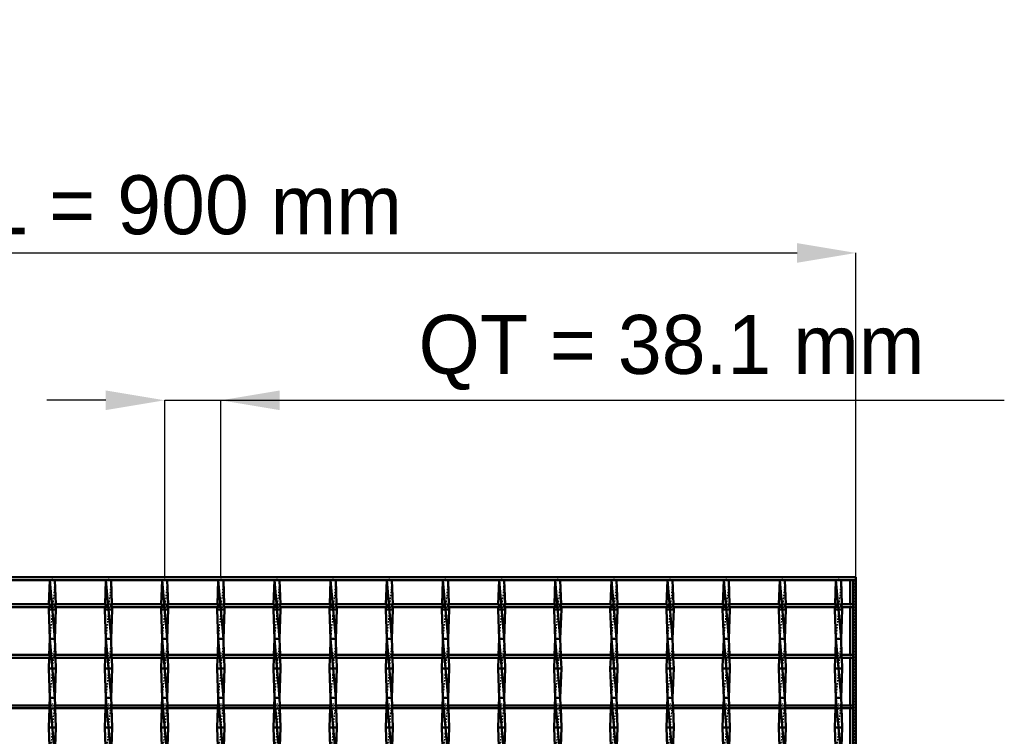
# Model space of a CAD drawing. Header units: millimetres. Extents: x -796 to 551, y -500 to 878.
# Tile 21 of 21: x -117 to 551, y 392 to 878. Entities that reach past the tile are written whole.
import ezdxf

# ---------------------------------------------------------------- set-up
doc = ezdxf.new("R2010")
doc.units = ezdxf.units.MM
doc.linetypes.add('Center', pattern=[1.5, 0.45, -0.5, 0.05, -0.5])
doc.linetypes.add('Dashed', pattern=[2, 1, -1])
for name, color, linetype, lineweight in [('2d ConnectionPoints', 7, 'Continuous', 50), ('AM_0', 7, 'Continuous', 50), ('AM_5', 3, 'Continuous', 25), ('AM_7', 7, 'Center', 25), ('AM_9', 6, 'Dashed', 25)]:
    doc.layers.add(name, color=color, linetype=linetype, lineweight=lineweight)
doc.dimstyles.new('ISO-25', dxfattribs={"dimtxt": 2.5, "dimasz": 2.5, "dimexe": 1.25, "dimexo": 0.625, "dimtad": 1, "dimtxsty": 'Standard', "dimcen": 2.5, "dimadec": 0, "dimazin": 0, "dimtfac": 1, "dimtmove": 0, "dimatfit": 3, "dimfxl": 1, "dimarcsym": 0})

# ---------------------------------------------------------------- blocks, each defined once
blk = doc.blocks.new('1_4t6r3fphcemi710a44d8ix4ml________0_in_LSSP2303438211900100035010_4')
at = {"layer": 'AM_0'}
for p, q in [((446.05, 498), (446.05, 481.62)), ((448, 498), (448, -498)), ((448, 498), (450, 498)), ((450, 498), (450, -498)), ((446.05, 479.62), (446.05, 447.29)), ((446.05, 445.29), (446.05, 412.96)), ((446.05, 410.96), (446.05, 378.63))]:
    blk.add_line(p, q, dxfattribs=at)
at = {"layer": 'AM_9'}
for p, q in [((448.55, 498), (448.55, -498)), ((448.99, 498), (448.99, -498)), ((446.05, 481.62), (446.05, 479.62)), ((446.05, 447.29), (446.05, 445.29)), ((446.05, 412.96), (446.05, 410.96))]:
    blk.add_line(p, q, dxfattribs=at)
blk = doc.blocks.new('12_z7ythz0cm9ku14dmbrgl59d8c________0_in_LSSP2303438211900100035010_4')
at = {"layer": 'AM_0'}
for p, q in [((-96.98, 498), (-97.57, 481.62)), ((-93.52, 498), (-96.98, 498)), ((-96.98, 498), (-93.52, 458)), ((-93.52, 498), (-92.93, 481.62)), ((-97.64, 479.62), (-97.7, 478)), ((-92.8, 478), (-97.7, 478)), ((-97.7, 478), (-96.98, 458)), ((-92.8, 478), (-93.52, 458)), ((-92.86, 479.62), (-92.8, 478)), ((-96.98, 458), (-97.37, 447.29)), ((-93.52, 458), (-96.98, 458)), ((-96.98, 458), (-93.52, 418)), ((-93.52, 458), (-93.13, 447.29)), ((-97.44, 445.29), (-97.7, 438)), ((-93.06, 445.29), (-92.8, 438)), ((-97.7, 438), (-96.98, 418)), ((-92.8, 438), (-97.7, 438)), ((-92.8, 438), (-93.52, 418)), ((-96.98, 418), (-97.16, 412.96)), ((-96.98, 418), (-93.52, 378)), ((-93.52, 418), (-96.98, 418)), ((-93.52, 418), (-93.34, 412.96)), ((-97.24, 410.96), (-97.7, 398)), ((-93.26, 410.96), (-92.8, 398)), ((-92.8, 398), (-97.7, 398)), ((-97.7, 398), (-97.01, 378.63)), ((-92.8, 398), (-93.49, 378.63))]:
    blk.add_line(p, q, dxfattribs=at)
at = {"layer": 'AM_9'}
for p, q in [((-93.52, 498), (-96.98, 458)), ((-97.57, 481.62), (-97.64, 479.62)), ((-92.93, 481.62), (-92.86, 479.62)), ((-93.52, 458), (-96.98, 418)), ((-97.37, 447.29), (-97.44, 445.29)), ((-93.13, 447.29), (-93.06, 445.29)), ((-93.52, 418), (-96.98, 378)), ((-97.16, 412.96), (-97.24, 410.96)), ((-93.34, 412.96), (-93.26, 410.96))]:
    blk.add_line(p, q, dxfattribs=at)
blk = doc.blocks.new('13_ir9fk6d67nafnvbb1pyll1ela________0_in_LSSP2303438211900100035010_4')
at = {"layer": 'AM_0'}
for p, q in [((-58.88, 498), (-59.47, 481.62)), ((-58.88, 498), (-55.42, 458)), ((-55.42, 498), (-58.88, 498)), ((-55.42, 498), (-54.83, 481.62)), ((-59.54, 479.62), (-59.6, 478)), ((-54.7, 478), (-59.6, 478)), ((-59.6, 478), (-58.88, 458)), ((-54.7, 478), (-55.42, 458)), ((-54.76, 479.62), (-54.7, 478)), ((-58.88, 458), (-59.27, 447.29)), ((-55.42, 458), (-58.88, 458)), ((-58.88, 458), (-55.42, 418)), ((-55.42, 458), (-55.03, 447.29)), ((-59.34, 445.29), (-59.6, 438)), ((-54.96, 445.29), (-54.7, 438)), ((-59.6, 438), (-58.88, 418)), ((-54.7, 438), (-59.6, 438)), ((-54.7, 438), (-55.42, 418)), ((-58.88, 418), (-59.06, 412.96)), ((-58.88, 418), (-55.42, 378)), ((-55.42, 418), (-58.88, 418)), ((-55.42, 418), (-55.24, 412.96)), ((-59.14, 410.96), (-59.6, 398)), ((-55.16, 410.96), (-54.7, 398)), ((-54.7, 398), (-59.6, 398)), ((-59.6, 398), (-58.91, 378.63)), ((-54.7, 398), (-55.39, 378.63))]:
    blk.add_line(p, q, dxfattribs=at)
at = {"layer": 'AM_9'}
for p, q in [((-55.42, 498), (-58.88, 458)), ((-59.47, 481.62), (-59.54, 479.62)), ((-54.83, 481.62), (-54.76, 479.62)), ((-55.42, 458), (-58.88, 418)), ((-59.27, 447.29), (-59.34, 445.29)), ((-55.03, 447.29), (-54.96, 445.29)), ((-55.42, 418), (-58.88, 378)), ((-59.06, 412.96), (-59.14, 410.96)), ((-55.24, 412.96), (-55.16, 410.96))]:
    blk.add_line(p, q, dxfattribs=at)
blk = doc.blocks.new('14_90t77sdpnpwcuaph9sk6slrnd________0_in_LSSP2303438211900100035010_4')
at = {"layer": 'AM_0'}
for p, q in [((-20.78, 498), (-21.37, 481.62)), ((-20.78, 498), (-17.32, 458)), ((-17.32, 498), (-20.78, 498)), ((-17.32, 498), (-16.73, 481.62)), ((-21.44, 479.62), (-21.5, 478)), ((-16.6, 478), (-21.5, 478)), ((-21.5, 478), (-20.78, 458)), ((-16.6, 478), (-17.32, 458)), ((-16.66, 479.62), (-16.6, 478)), ((-20.78, 458), (-21.17, 447.29)), ((-17.32, 458), (-20.78, 458)), ((-20.78, 458), (-17.32, 418)), ((-17.32, 458), (-16.93, 447.29)), ((-21.24, 445.29), (-21.5, 438)), ((-16.86, 445.29), (-16.6, 438)), ((-16.6, 438), (-21.5, 438)), ((-21.5, 438), (-20.78, 418)), ((-16.6, 438), (-17.32, 418)), ((-20.78, 418), (-20.96, 412.96)), ((-20.78, 418), (-17.32, 378)), ((-17.32, 418), (-20.78, 418)), ((-17.32, 418), (-17.14, 412.96)), ((-21.04, 410.96), (-21.5, 398)), ((-17.06, 410.96), (-16.6, 398)), ((-16.6, 398), (-21.5, 398)), ((-21.5, 398), (-20.81, 378.63)), ((-16.6, 398), (-17.29, 378.63))]:
    blk.add_line(p, q, dxfattribs=at)
at = {"layer": 'AM_9'}
for p, q in [((-17.32, 498), (-20.78, 458)), ((-21.37, 481.62), (-21.44, 479.62)), ((-16.73, 481.62), (-16.66, 479.62)), ((-17.32, 458), (-20.78, 418)), ((-21.17, 447.29), (-21.24, 445.29)), ((-16.93, 447.29), (-16.86, 445.29)), ((-17.32, 418), (-20.78, 378)), ((-20.96, 412.96), (-21.04, 410.96)), ((-17.14, 412.96), (-17.06, 410.96))]:
    blk.add_line(p, q, dxfattribs=at)
blk = doc.blocks.new('15_fe77ud3ir34zciw4b98dedfxh________0_in_LSSP2303438211900100035010_4')
at = {"layer": 'AM_0'}
for p, q in [((17.32, 498), (16.73, 481.62)), ((20.78, 498), (17.32, 498)), ((17.32, 498), (20.78, 458)), ((20.78, 498), (21.37, 481.62)), ((16.66, 479.62), (16.6, 478)), ((21.5, 478), (16.6, 478)), ((16.6, 478), (17.32, 458)), ((21.5, 478), (20.78, 458)), ((21.44, 479.62), (21.5, 478)), ((17.32, 458), (16.93, 447.29)), ((20.78, 458), (17.32, 458)), ((17.32, 458), (20.78, 418)), ((20.78, 458), (21.17, 447.29)), ((16.86, 445.29), (16.6, 438)), ((21.24, 445.29), (21.5, 438)), ((21.5, 438), (16.6, 438)), ((16.6, 438), (17.32, 418)), ((21.5, 438), (20.78, 418)), ((17.32, 418), (17.14, 412.96)), ((17.32, 418), (20.78, 378)), ((20.78, 418), (17.32, 418)), ((20.78, 418), (20.96, 412.96)), ((17.06, 410.96), (16.6, 398)), ((21.04, 410.96), (21.5, 398)), ((21.5, 398), (16.6, 398)), ((16.6, 398), (17.29, 378.63)), ((21.5, 398), (20.81, 378.63))]:
    blk.add_line(p, q, dxfattribs=at)
at = {"layer": 'AM_9'}
for p, q in [((20.78, 498), (17.32, 458)), ((16.73, 481.62), (16.66, 479.62)), ((21.37, 481.62), (21.44, 479.62)), ((20.78, 458), (17.32, 418)), ((16.93, 447.29), (16.86, 445.29)), ((21.17, 447.29), (21.24, 445.29)), ((20.78, 418), (17.32, 378)), ((17.14, 412.96), (17.06, 410.96)), ((20.96, 412.96), (21.04, 410.96))]:
    blk.add_line(p, q, dxfattribs=at)
blk = doc.blocks.new('16_gb868dwao7jz1dfjgaoorgbui________0_in_LSSP2303438211900100035010_4')
at = {"layer": 'AM_0'}
for p, q in [((55.42, 498), (54.83, 481.62)), ((58.88, 498), (55.42, 498)), ((55.42, 498), (58.88, 458)), ((58.88, 498), (59.47, 481.62)), ((54.76, 479.62), (54.7, 478)), ((59.6, 478), (54.7, 478)), ((54.7, 478), (55.42, 458)), ((59.6, 478), (58.88, 458)), ((59.54, 479.62), (59.6, 478)), ((55.42, 458), (55.03, 447.29)), ((58.88, 458), (55.42, 458)), ((55.42, 458), (58.88, 418)), ((58.88, 458), (59.27, 447.29)), ((54.96, 445.29), (54.7, 438)), ((59.34, 445.29), (59.6, 438)), ((59.6, 438), (54.7, 438)), ((54.7, 438), (55.42, 418)), ((59.6, 438), (58.88, 418)), ((55.42, 418), (55.24, 412.96)), ((55.42, 418), (58.88, 378)), ((58.88, 418), (55.42, 418)), ((58.88, 418), (59.06, 412.96)), ((55.16, 410.96), (54.7, 398)), ((59.14, 410.96), (59.6, 398)), ((59.6, 398), (54.7, 398)), ((54.7, 398), (55.39, 378.63)), ((59.6, 398), (58.91, 378.63))]:
    blk.add_line(p, q, dxfattribs=at)
at = {"layer": 'AM_9'}
for p, q in [((58.88, 498), (55.42, 458)), ((54.83, 481.62), (54.76, 479.62)), ((59.47, 481.62), (59.54, 479.62)), ((58.88, 458), (55.42, 418)), ((55.03, 447.29), (54.96, 445.29)), ((59.27, 447.29), (59.34, 445.29)), ((58.88, 418), (55.42, 378)), ((55.24, 412.96), (55.16, 410.96)), ((59.06, 412.96), (59.14, 410.96))]:
    blk.add_line(p, q, dxfattribs=at)
blk = doc.blocks.new('17_t1338fawdrx3r0kqvpts5nqob________0_in_LSSP2303438211900100035010_4')
at = {"layer": 'AM_0'}
for p, q in [((93.52, 498), (92.93, 481.62)), ((96.98, 498), (93.52, 498)), ((93.52, 498), (96.98, 458)), ((96.98, 498), (97.57, 481.62)), ((92.86, 479.62), (92.8, 478)), ((97.7, 478), (92.8, 478)), ((92.8, 478), (93.52, 458)), ((97.7, 478), (96.98, 458)), ((97.64, 479.62), (97.7, 478)), ((93.52, 458), (93.13, 447.29)), ((96.98, 458), (93.52, 458)), ((93.52, 458), (96.98, 418)), ((96.98, 458), (97.37, 447.29)), ((93.06, 445.29), (92.8, 438)), ((97.44, 445.29), (97.7, 438)), ((97.7, 438), (92.8, 438)), ((92.8, 438), (93.52, 418)), ((97.7, 438), (96.98, 418)), ((93.52, 418), (93.34, 412.96)), ((93.52, 418), (96.98, 378)), ((96.98, 418), (93.52, 418)), ((96.98, 418), (97.16, 412.96)), ((93.26, 410.96), (92.8, 398)), ((97.24, 410.96), (97.7, 398)), ((97.7, 398), (92.8, 398)), ((92.8, 398), (93.49, 378.63)), ((97.7, 398), (97.01, 378.63))]:
    blk.add_line(p, q, dxfattribs=at)
at = {"layer": 'AM_9'}
for p, q in [((96.98, 498), (93.52, 458)), ((92.93, 481.62), (92.86, 479.62)), ((97.57, 481.62), (97.64, 479.62)), ((96.98, 458), (93.52, 418)), ((93.13, 447.29), (93.06, 445.29)), ((97.37, 447.29), (97.44, 445.29)), ((96.98, 418), (93.52, 378)), ((93.34, 412.96), (93.26, 410.96)), ((97.16, 412.96), (97.24, 410.96))]:
    blk.add_line(p, q, dxfattribs=at)
blk = doc.blocks.new('18_ipm88gwyxdsbejylnvlwxp4en________0_in_LSSP2303438211900100035010_4')
at = {"layer": 'AM_0'}
for p, q in [((131.62, 498), (131.03, 481.62)), ((131.62, 498), (135.08, 458)), ((135.08, 498), (131.62, 498)), ((135.08, 498), (135.67, 481.62)), ((130.96, 479.62), (130.9, 478)), ((135.8, 478), (130.9, 478)), ((130.9, 478), (131.62, 458)), ((135.8, 478), (135.08, 458)), ((135.74, 479.62), (135.8, 478)), ((131.62, 458), (131.23, 447.29)), ((135.08, 458), (131.62, 458)), ((131.62, 458), (135.08, 418)), ((135.08, 458), (135.47, 447.29)), ((131.16, 445.29), (130.9, 438)), ((135.54, 445.29), (135.8, 438)), ((130.9, 438), (131.62, 418)), ((135.8, 438), (130.9, 438)), ((135.8, 438), (135.08, 418)), ((131.62, 418), (131.44, 412.96)), ((131.62, 418), (135.08, 378)), ((135.08, 418), (131.62, 418)), ((135.08, 418), (135.26, 412.96)), ((131.36, 410.96), (130.9, 398)), ((135.34, 410.96), (135.8, 398)), ((130.9, 398), (131.59, 378.63)), ((135.8, 398), (130.9, 398)), ((135.8, 398), (135.11, 378.63))]:
    blk.add_line(p, q, dxfattribs=at)
at = {"layer": 'AM_9'}
for p, q in [((135.08, 498), (131.62, 458)), ((131.03, 481.62), (130.96, 479.62)), ((135.67, 481.62), (135.74, 479.62)), ((135.08, 458), (131.62, 418)), ((131.23, 447.29), (131.16, 445.29)), ((135.47, 447.29), (135.54, 445.29)), ((135.08, 418), (131.62, 378)), ((131.44, 412.96), (131.36, 410.96)), ((135.26, 412.96), (135.34, 410.96))]:
    blk.add_line(p, q, dxfattribs=at)
blk = doc.blocks.new('19_ojvgxlkr6d4lyw8lnev18ptfj________0_in_LSSP2303438211900100035010_4')
at = {"layer": 'AM_0'}
for p, q in [((169.72, 498), (169.13, 481.62)), ((169.72, 498), (173.18, 458)), ((173.18, 498), (169.72, 498)), ((173.18, 498), (173.77, 481.62)), ((169.06, 479.62), (169, 478)), ((173.9, 478), (169, 478)), ((169, 478), (169.72, 458)), ((173.9, 478), (173.18, 458)), ((173.84, 479.62), (173.9, 478)), ((169.72, 458), (169.33, 447.29)), ((173.18, 458), (169.72, 458)), ((169.72, 458), (173.18, 418)), ((173.18, 458), (173.57, 447.29)), ((169.26, 445.29), (169, 438)), ((173.64, 445.29), (173.9, 438)), ((173.9, 438), (169, 438)), ((169, 438), (169.72, 418)), ((173.9, 438), (173.18, 418)), ((169.72, 418), (169.54, 412.96)), ((169.72, 418), (173.18, 378)), ((173.18, 418), (169.72, 418)), ((173.18, 418), (173.36, 412.96)), ((169.46, 410.96), (169, 398)), ((173.44, 410.96), (173.9, 398)), ((173.9, 398), (169, 398)), ((169, 398), (169.69, 378.63)), ((173.9, 398), (173.21, 378.63))]:
    blk.add_line(p, q, dxfattribs=at)
at = {"layer": 'AM_9'}
for p, q in [((173.18, 498), (169.72, 458)), ((169.13, 481.62), (169.06, 479.62)), ((173.77, 481.62), (173.84, 479.62)), ((173.18, 458), (169.72, 418)), ((169.33, 447.29), (169.26, 445.29)), ((173.57, 447.29), (173.64, 445.29)), ((173.18, 418), (169.72, 378)), ((169.54, 412.96), (169.46, 410.96)), ((173.36, 412.96), (173.44, 410.96))]:
    blk.add_line(p, q, dxfattribs=at)
blk = doc.blocks.new('20_bob0js2qfr4p9jgtyzb44qlns________0_in_LSSP2303438211900100035010_4')
at = {"layer": 'AM_0'}
for p, q in [((207.82, 498), (207.23, 481.62)), ((207.82, 498), (211.28, 458)), ((211.28, 498), (207.82, 498)), ((211.28, 498), (211.87, 481.62)), ((207.16, 479.62), (207.1, 478)), ((212, 478), (207.1, 478)), ((207.1, 478), (207.82, 458)), ((212, 478), (211.28, 458)), ((211.94, 479.62), (212, 478)), ((207.82, 458), (207.43, 447.29)), ((211.28, 458), (207.82, 458)), ((207.82, 458), (211.28, 418)), ((211.28, 458), (211.67, 447.29)), ((207.36, 445.29), (207.1, 438)), ((211.74, 445.29), (212, 438)), ((212, 438), (207.1, 438)), ((207.1, 438), (207.82, 418)), ((212, 438), (211.28, 418)), ((207.82, 418), (207.64, 412.96)), ((207.82, 418), (211.28, 378)), ((211.28, 418), (207.82, 418)), ((211.28, 418), (211.46, 412.96)), ((207.56, 410.96), (207.1, 398)), ((211.54, 410.96), (212, 398)), ((212, 398), (207.1, 398)), ((207.1, 398), (207.79, 378.63)), ((212, 398), (211.31, 378.63))]:
    blk.add_line(p, q, dxfattribs=at)
at = {"layer": 'AM_9'}
for p, q in [((211.28, 498), (207.82, 458)), ((207.23, 481.62), (207.16, 479.62)), ((211.87, 481.62), (211.94, 479.62)), ((211.28, 458), (207.82, 418)), ((207.43, 447.29), (207.36, 445.29)), ((211.67, 447.29), (211.74, 445.29)), ((211.28, 418), (207.82, 378)), ((207.64, 412.96), (207.56, 410.96)), ((211.46, 412.96), (211.54, 410.96))]:
    blk.add_line(p, q, dxfattribs=at)
blk = doc.blocks.new('21_u9ke3hjg62371ao2226tqmhto________0_in_LSSP2303438211900100035010_4')
at = {"layer": 'AM_0'}
for p, q in [((245.92, 498), (245.33, 481.62)), ((245.92, 498), (249.38, 458)), ((249.38, 498), (245.92, 498)), ((249.38, 498), (249.97, 481.62)), ((245.26, 479.62), (245.2, 478)), ((250.1, 478), (245.2, 478)), ((245.2, 478), (245.92, 458)), ((250.1, 478), (249.38, 458)), ((250.04, 479.62), (250.1, 478)), ((245.92, 458), (245.53, 447.29)), ((249.38, 458), (245.92, 458)), ((245.92, 458), (249.38, 418)), ((249.38, 458), (249.77, 447.29)), ((245.46, 445.29), (245.2, 438)), ((249.84, 445.29), (250.1, 438)), ((250.1, 438), (245.2, 438)), ((245.2, 438), (245.92, 418)), ((250.1, 438), (249.38, 418)), ((245.92, 418), (245.74, 412.96)), ((245.92, 418), (249.38, 378)), ((249.38, 418), (245.92, 418)), ((249.38, 418), (249.56, 412.96)), ((245.66, 410.96), (245.2, 398)), ((249.64, 410.96), (250.1, 398)), ((250.1, 398), (245.2, 398)), ((245.2, 398), (245.89, 378.63)), ((250.1, 398), (249.41, 378.63))]:
    blk.add_line(p, q, dxfattribs=at)
at = {"layer": 'AM_9'}
for p, q in [((249.38, 498), (245.92, 458)), ((245.33, 481.62), (245.26, 479.62)), ((249.97, 481.62), (250.04, 479.62)), ((249.38, 458), (245.92, 418)), ((245.53, 447.29), (245.46, 445.29)), ((249.77, 447.29), (249.84, 445.29)), ((249.38, 418), (245.92, 378)), ((245.74, 412.96), (245.66, 410.96)), ((249.56, 412.96), (249.64, 410.96))]:
    blk.add_line(p, q, dxfattribs=at)
blk = doc.blocks.new('22_6mooli47gu6ifw5eqtjdot42f________0_in_LSSP2303438211900100035010_4')
at = {"layer": 'AM_0'}
for p, q in [((284.02, 498), (283.43, 481.62)), ((284.02, 498), (287.48, 458)), ((287.48, 498), (284.02, 498)), ((287.48, 498), (288.07, 481.62)), ((283.36, 479.62), (283.3, 478)), ((288.2, 478), (283.3, 478)), ((283.3, 478), (284.02, 458)), ((288.2, 478), (287.48, 458)), ((288.14, 479.62), (288.2, 478)), ((284.02, 458), (283.63, 447.29)), ((287.48, 458), (284.02, 458)), ((284.02, 458), (287.48, 418)), ((287.48, 458), (287.87, 447.29)), ((283.56, 445.29), (283.3, 438)), ((287.94, 445.29), (288.2, 438)), ((283.3, 438), (284.02, 418)), ((288.2, 438), (283.3, 438)), ((288.2, 438), (287.48, 418)), ((284.02, 418), (283.84, 412.96)), ((284.02, 418), (287.48, 378)), ((287.48, 418), (284.02, 418)), ((287.48, 418), (287.66, 412.96)), ((283.76, 410.96), (283.3, 398)), ((287.74, 410.96), (288.2, 398)), ((288.2, 398), (283.3, 398)), ((283.3, 398), (283.99, 378.63)), ((288.2, 398), (287.51, 378.63))]:
    blk.add_line(p, q, dxfattribs=at)
at = {"layer": 'AM_9'}
for p, q in [((287.48, 498), (284.02, 458)), ((283.43, 481.62), (283.36, 479.62)), ((288.07, 481.62), (288.14, 479.62)), ((287.48, 458), (284.02, 418)), ((283.63, 447.29), (283.56, 445.29)), ((287.87, 447.29), (287.94, 445.29)), ((287.48, 418), (284.02, 378)), ((283.84, 412.96), (283.76, 410.96)), ((287.66, 412.96), (287.74, 410.96))]:
    blk.add_line(p, q, dxfattribs=at)
blk = doc.blocks.new('23_sndxbfcw8bpaepei94xoe2ysx________0_in_LSSP2303438211900100035010_4')
at = {"layer": 'AM_0'}
for p, q in [((322.12, 498), (321.53, 481.62)), ((325.58, 498), (322.12, 498)), ((322.12, 498), (325.58, 458)), ((325.58, 498), (326.17, 481.62)), ((321.46, 479.62), (321.4, 478)), ((326.3, 478), (321.4, 478)), ((321.4, 478), (322.12, 458)), ((326.3, 478), (325.58, 458)), ((326.24, 479.62), (326.3, 478)), ((322.12, 458), (321.73, 447.29)), ((325.58, 458), (322.12, 458)), ((322.12, 458), (325.58, 418)), ((325.58, 458), (325.97, 447.29)), ((321.66, 445.29), (321.4, 438)), ((326.04, 445.29), (326.3, 438)), ((326.3, 438), (321.4, 438)), ((321.4, 438), (322.12, 418)), ((326.3, 438), (325.58, 418)), ((322.12, 418), (321.94, 412.96)), ((322.12, 418), (325.58, 378)), ((325.58, 418), (322.12, 418)), ((325.58, 418), (325.76, 412.96)), ((321.86, 410.96), (321.4, 398)), ((325.84, 410.96), (326.3, 398)), ((326.3, 398), (321.4, 398)), ((321.4, 398), (322.09, 378.63)), ((326.3, 398), (325.61, 378.63))]:
    blk.add_line(p, q, dxfattribs=at)
at = {"layer": 'AM_9'}
for p, q in [((325.58, 498), (322.12, 458)), ((321.53, 481.62), (321.46, 479.62)), ((326.17, 481.62), (326.24, 479.62)), ((325.58, 458), (322.12, 418)), ((321.73, 447.29), (321.66, 445.29)), ((325.97, 447.29), (326.04, 445.29)), ((325.58, 418), (322.12, 378)), ((321.94, 412.96), (321.86, 410.96)), ((325.76, 412.96), (325.84, 410.96))]:
    blk.add_line(p, q, dxfattribs=at)
blk = doc.blocks.new('24_9o7d95osiyd5ibkm2oar2n7gd________0_in_LSSP2303438211900100035010_4')
at = {"layer": 'AM_0'}
for p, q in [((360.22, 498), (359.63, 481.62)), ((363.68, 498), (360.22, 498)), ((360.22, 498), (363.68, 458)), ((363.68, 498), (364.27, 481.62)), ((359.56, 479.62), (359.5, 478)), ((364.4, 478), (359.5, 478)), ((359.5, 478), (360.22, 458)), ((364.4, 478), (363.68, 458)), ((364.34, 479.62), (364.4, 478)), ((360.22, 458), (359.83, 447.29)), ((363.68, 458), (360.22, 458)), ((360.22, 458), (363.68, 418)), ((363.68, 458), (364.07, 447.29)), ((359.76, 445.29), (359.5, 438)), ((364.14, 445.29), (364.4, 438)), ((364.4, 438), (359.5, 438)), ((359.5, 438), (360.22, 418)), ((364.4, 438), (363.68, 418)), ((360.22, 418), (360.04, 412.96)), ((360.22, 418), (363.68, 378)), ((363.68, 418), (360.22, 418)), ((363.68, 418), (363.86, 412.96)), ((359.96, 410.96), (359.5, 398)), ((363.94, 410.96), (364.4, 398)), ((364.4, 398), (359.5, 398)), ((359.5, 398), (360.19, 378.63)), ((364.4, 398), (363.71, 378.63))]:
    blk.add_line(p, q, dxfattribs=at)
at = {"layer": 'AM_9'}
for p, q in [((363.68, 498), (360.22, 458)), ((359.63, 481.62), (359.56, 479.62)), ((364.27, 481.62), (364.34, 479.62)), ((363.68, 458), (360.22, 418)), ((359.83, 447.29), (359.76, 445.29)), ((364.07, 447.29), (364.14, 445.29)), ((363.68, 418), (360.22, 378)), ((360.04, 412.96), (359.96, 410.96)), ((363.86, 412.96), (363.94, 410.96))]:
    blk.add_line(p, q, dxfattribs=at)
blk = doc.blocks.new('25_0sditbzatzvu19n175z01jbcq________0_in_LSSP2303438211900100035010_4')
at = {"layer": 'AM_0'}
for p, q in [((398.32, 498), (397.73, 481.62)), ((398.32, 498), (401.78, 458)), ((401.78, 498), (398.32, 498)), ((401.78, 498), (402.37, 481.62)), ((397.66, 479.62), (397.6, 478)), ((402.5, 478), (397.6, 478)), ((397.6, 478), (398.32, 458)), ((402.5, 478), (401.78, 458)), ((402.44, 479.62), (402.5, 478)), ((398.32, 458), (397.93, 447.29)), ((401.78, 458), (398.32, 458)), ((398.32, 458), (401.78, 418)), ((401.78, 458), (402.17, 447.29)), ((397.86, 445.29), (397.6, 438)), ((402.24, 445.29), (402.5, 438)), ((402.5, 438), (397.6, 438)), ((397.6, 438), (398.32, 418)), ((402.5, 438), (401.78, 418)), ((398.32, 418), (398.14, 412.96)), ((398.32, 418), (401.78, 378)), ((401.78, 418), (398.32, 418)), ((401.78, 418), (401.96, 412.96)), ((398.06, 410.96), (397.6, 398)), ((402.04, 410.96), (402.5, 398)), ((402.5, 398), (397.6, 398)), ((397.6, 398), (398.29, 378.63)), ((402.5, 398), (401.81, 378.63))]:
    blk.add_line(p, q, dxfattribs=at)
at = {"layer": 'AM_9'}
for p, q in [((401.78, 498), (398.32, 458)), ((397.73, 481.62), (397.66, 479.62)), ((402.37, 481.62), (402.44, 479.62)), ((401.78, 458), (398.32, 418)), ((397.93, 447.29), (397.86, 445.29)), ((402.17, 447.29), (402.24, 445.29)), ((401.78, 418), (398.32, 378)), ((398.14, 412.96), (398.06, 410.96)), ((401.96, 412.96), (402.04, 410.96))]:
    blk.add_line(p, q, dxfattribs=at)
blk = doc.blocks.new('26_nsmdgh92mv2amtkuz51ac326n________0_in_LSSP2303438211900100035010_4')
at = {"layer": 'AM_0'}
for p, q in [((436.42, 498), (435.83, 481.62)), ((436.42, 498), (439.88, 458)), ((439.88, 498), (436.42, 498)), ((439.88, 498), (440.47, 481.62)), ((435.76, 479.62), (435.7, 478)), ((440.6, 478), (435.7, 478)), ((435.7, 478), (436.42, 458)), ((440.6, 478), (439.88, 458)), ((440.54, 479.62), (440.6, 478)), ((436.42, 458), (436.03, 447.29)), ((439.88, 458), (436.42, 458)), ((436.42, 458), (439.88, 418)), ((439.88, 458), (440.27, 447.29)), ((435.96, 445.29), (435.7, 438)), ((440.34, 445.29), (440.6, 438)), ((435.7, 438), (436.42, 418)), ((440.6, 438), (435.7, 438)), ((440.6, 438), (439.88, 418)), ((436.42, 418), (436.24, 412.96)), ((436.42, 418), (439.88, 378)), ((439.88, 418), (436.42, 418)), ((439.88, 418), (440.06, 412.96)), ((436.16, 410.96), (435.7, 398)), ((440.14, 410.96), (440.6, 398)), ((440.6, 398), (435.7, 398)), ((435.7, 398), (436.39, 378.63)), ((440.6, 398), (439.91, 378.63))]:
    blk.add_line(p, q, dxfattribs=at)
at = {"layer": 'AM_9'}
for p, q in [((439.88, 498), (436.42, 458)), ((435.83, 481.62), (435.76, 479.62)), ((440.47, 481.62), (440.54, 479.62)), ((439.88, 458), (436.42, 418)), ((436.03, 447.29), (435.96, 445.29)), ((440.27, 447.29), (440.34, 445.29)), ((439.88, 418), (436.42, 378)), ((436.24, 412.96), (436.16, 410.96)), ((440.06, 412.96), (440.14, 410.96))]:
    blk.add_line(p, q, dxfattribs=at)
blk = doc.blocks.new('27_50g27m8lxy9w5ce9ofj64f81n________0_in_LSSP2303438211900100035010_4')
at = {"layer": 'AM_0'}
for p, q in [((-450, 500), (450, 500)), ((-450, 498), (450, 498)), ((450, 498), (450, 500))]:
    blk.add_line(p, q, dxfattribs=at)
blk = doc.blocks.new('54_87efas1s1s8jqzikf7kwmypfw________0_in_LSSP2303438211900100035010_4')
at = {"layer": 'AM_0'}
for p, q in [((-96.98, 412.96), (-131.62, 412.96)), ((-96.98, 410.96), (-131.62, 410.96)), ((-96.98, 412.96), (-96.98, 410.96)), ((-93.52, 410.96), (-93.52, 412.96)), ((-58.88, 412.96), (-93.52, 412.96)), ((-58.88, 410.96), (-93.52, 410.96)), ((-58.88, 412.96), (-58.88, 410.96)), ((-55.42, 410.96), (-55.42, 412.96)), ((-20.78, 412.96), (-55.42, 412.96)), ((-20.78, 410.96), (-55.42, 410.96)), ((-20.78, 412.96), (-20.78, 410.96)), ((-17.32, 410.96), (-17.32, 412.96)), ((17.32, 412.96), (-17.32, 412.96)), ((17.32, 410.96), (-17.32, 410.96)), ((17.32, 412.96), (17.32, 410.96)), ((20.78, 410.96), (20.78, 412.96)), ((55.42, 412.96), (20.78, 412.96)), ((55.42, 410.96), (20.78, 410.96)), ((55.42, 412.96), (55.42, 410.96)), ((58.88, 410.96), (58.88, 412.96)), ((93.52, 412.96), (58.88, 412.96)), ((93.52, 410.96), (58.88, 410.96)), ((93.52, 412.96), (93.52, 410.96)), ((131.62, 412.96), (96.98, 412.96)), ((96.98, 410.96), (96.98, 412.96)), ((131.62, 410.96), (96.98, 410.96)), ((131.62, 412.96), (131.62, 410.96)), ((169.72, 412.96), (135.08, 412.96)), ((135.08, 410.96), (135.08, 412.96)), ((169.72, 410.96), (135.08, 410.96)), ((169.72, 412.96), (169.72, 410.96)), ((207.82, 412.96), (173.18, 412.96)), ((173.18, 410.96), (173.18, 412.96)), ((207.82, 410.96), (173.18, 410.96)), ((207.82, 412.96), (207.82, 410.96)), ((211.28, 410.96), (211.28, 412.96)), ((245.92, 412.96), (211.28, 412.96)), ((245.92, 410.96), (211.28, 410.96)), ((245.92, 412.96), (245.92, 410.96)), ((249.38, 410.96), (249.38, 412.96)), ((284.02, 412.96), (249.38, 412.96)), ((284.02, 410.96), (249.38, 410.96)), ((284.02, 412.96), (284.02, 410.96)), ((287.48, 410.96), (287.48, 412.96)), ((322.12, 412.96), (287.48, 412.96)), ((322.12, 410.96), (287.48, 410.96)), ((322.12, 412.96), (322.12, 410.96)), ((325.58, 410.96), (325.58, 412.96)), ((360.22, 412.96), (325.58, 412.96)), ((360.22, 410.96), (325.58, 410.96)), ((360.22, 412.96), (360.22, 410.96)), ((363.68, 410.96), (363.68, 412.96)), ((398.32, 412.96), (363.68, 412.96)), ((398.32, 410.96), (363.68, 410.96)), ((398.32, 412.96), (398.32, 410.96)), ((436.42, 412.96), (401.78, 412.96)), ((401.78, 410.96), (401.78, 412.96)), ((436.42, 410.96), (401.78, 410.96)), ((436.42, 412.96), (436.42, 410.96)), ((439.88, 410.96), (439.88, 412.96)), ((448, 412.96), (439.88, 412.96)), ((448, 410.96), (439.88, 410.96)), ((448, 412.96), (448, 410.96))]:
    blk.add_line(p, q, dxfattribs=at)
at = {"layer": 'AM_7'}
for p, q in [((-95.25, 414.16), (-95.25, 409.76)), ((-57.15, 414.16), (-57.15, 409.76)), ((-19.05, 414.16), (-19.05, 409.76)), ((19.05, 414.16), (19.05, 409.76)), ((57.15, 414.16), (57.15, 409.76)), ((95.25, 414.16), (95.25, 409.76)), ((133.35, 414.16), (133.35, 409.76)), ((171.45, 414.16), (171.45, 409.76)), ((209.55, 414.16), (209.55, 409.76)), ((247.65, 414.16), (247.65, 409.76)), ((285.75, 414.16), (285.75, 409.76)), ((323.85, 414.16), (323.85, 409.76)), ((361.95, 414.16), (361.95, 409.76)), ((400.05, 414.16), (400.05, 409.76)), ((438.15, 414.16), (438.15, 409.76))]:
    blk.add_line(p, q, dxfattribs=at)
at = {"layer": 'AM_9'}
for p, q in [((-97.7, 412.96), (-97.7, 410.96)), ((-93.52, 412.96), (-96.98, 412.96)), ((-96.98, 410.96), (-93.52, 410.96)), ((-92.8, 410.96), (-92.8, 412.96)), ((-59.6, 412.96), (-59.6, 410.96)), ((-55.42, 412.96), (-58.88, 412.96)), ((-58.88, 410.96), (-55.42, 410.96)), ((-54.7, 410.96), (-54.7, 412.96)), ((-21.5, 412.96), (-21.5, 410.96)), ((-17.32, 412.96), (-20.78, 412.96)), ((-20.78, 410.96), (-17.32, 410.96)), ((-16.6, 410.96), (-16.6, 412.96)), ((16.6, 412.96), (16.6, 410.96)), ((20.78, 412.96), (17.32, 412.96)), ((17.32, 410.96), (20.78, 410.96)), ((21.5, 410.96), (21.5, 412.96)), ((54.7, 412.96), (54.7, 410.96)), ((58.88, 412.96), (55.42, 412.96)), ((55.42, 410.96), (58.88, 410.96)), ((59.6, 410.96), (59.6, 412.96)), ((92.8, 412.96), (92.8, 410.96)), ((96.98, 412.96), (93.52, 412.96)), ((93.52, 410.96), (96.98, 410.96)), ((97.7, 410.96), (97.7, 412.96)), ((130.9, 412.96), (130.9, 410.96)), ((135.08, 412.96), (131.62, 412.96)), ((131.62, 410.96), (135.08, 410.96)), ((135.8, 410.96), (135.8, 412.96)), ((169, 412.96), (169, 410.96)), ((173.18, 412.96), (169.72, 412.96)), ((169.72, 410.96), (173.18, 410.96)), ((173.9, 410.96), (173.9, 412.96)), ((207.1, 412.96), (207.1, 410.96)), ((211.28, 412.96), (207.82, 412.96)), ((207.82, 410.96), (211.28, 410.96)), ((212, 410.96), (212, 412.96)), ((245.2, 412.96), (245.2, 410.96)), ((249.38, 412.96), (245.92, 412.96)), ((245.92, 410.96), (249.38, 410.96)), ((250.1, 410.96), (250.1, 412.96)), ((283.3, 412.96), (283.3, 410.96)), ((287.48, 412.96), (284.02, 412.96)), ((284.02, 410.96), (287.48, 410.96)), ((288.2, 410.96), (288.2, 412.96)), ((321.4, 412.96), (321.4, 410.96)), ((325.58, 412.96), (322.12, 412.96)), ((322.12, 410.96), (325.58, 410.96)), ((326.3, 410.96), (326.3, 412.96)), ((359.5, 412.96), (359.5, 410.96)), ((363.68, 412.96), (360.22, 412.96)), ((360.22, 410.96), (363.68, 410.96)), ((364.4, 410.96), (364.4, 412.96)), ((397.6, 412.96), (397.6, 410.96)), ((401.78, 412.96), (398.32, 412.96)), ((398.32, 410.96), (401.78, 410.96)), ((402.5, 410.96), (402.5, 412.96)), ((435.7, 412.96), (435.7, 410.96)), ((439.88, 412.96), (436.42, 412.96)), ((436.42, 410.96), (439.88, 410.96)), ((440.6, 410.96), (440.6, 412.96))]:
    blk.add_line(p, q, dxfattribs=at)
blk = doc.blocks.new('55_c8lr10qlh7m1cdh428oykvaug________0_in_LSSP2303438211900100035010_4')
at = {"layer": 'AM_0'}
for p, q in [((-96.98, 447.29), (-131.62, 447.29)), ((-96.98, 445.29), (-131.62, 445.29)), ((-96.98, 447.29), (-96.98, 445.29)), ((-93.52, 445.29), (-93.52, 447.29)), ((-58.88, 447.29), (-93.52, 447.29)), ((-58.88, 445.29), (-93.52, 445.29)), ((-58.88, 447.29), (-58.88, 445.29)), ((-20.78, 447.29), (-55.42, 447.29)), ((-55.42, 445.29), (-55.42, 447.29)), ((-20.78, 445.29), (-55.42, 445.29)), ((-20.78, 447.29), (-20.78, 445.29)), ((17.32, 447.29), (-17.32, 447.29)), ((-17.32, 445.29), (-17.32, 447.29)), ((17.32, 445.29), (-17.32, 445.29)), ((17.32, 447.29), (17.32, 445.29)), ((55.42, 447.29), (20.78, 447.29)), ((20.78, 445.29), (20.78, 447.29)), ((55.42, 445.29), (20.78, 445.29)), ((55.42, 447.29), (55.42, 445.29)), ((58.88, 445.29), (58.88, 447.29)), ((93.52, 447.29), (58.88, 447.29)), ((93.52, 445.29), (58.88, 445.29)), ((93.52, 447.29), (93.52, 445.29)), ((96.98, 445.29), (96.98, 447.29)), ((131.62, 447.29), (96.98, 447.29)), ((131.62, 445.29), (96.98, 445.29)), ((131.62, 447.29), (131.62, 445.29)), ((169.72, 447.29), (135.08, 447.29)), ((135.08, 445.29), (135.08, 447.29)), ((169.72, 445.29), (135.08, 445.29)), ((169.72, 447.29), (169.72, 445.29)), ((207.82, 447.29), (173.18, 447.29)), ((173.18, 445.29), (173.18, 447.29)), ((207.82, 445.29), (173.18, 445.29)), ((207.82, 447.29), (207.82, 445.29)), ((211.28, 445.29), (211.28, 447.29)), ((245.92, 447.29), (211.28, 447.29)), ((245.92, 445.29), (211.28, 445.29)), ((245.92, 447.29), (245.92, 445.29)), ((249.38, 445.29), (249.38, 447.29)), ((284.02, 447.29), (249.38, 447.29)), ((284.02, 445.29), (249.38, 445.29)), ((284.02, 447.29), (284.02, 445.29)), ((287.48, 445.29), (287.48, 447.29)), ((322.12, 447.29), (287.48, 447.29)), ((322.12, 445.29), (287.48, 445.29)), ((322.12, 447.29), (322.12, 445.29)), ((325.58, 445.29), (325.58, 447.29)), ((360.22, 447.29), (325.58, 447.29)), ((360.22, 445.29), (325.58, 445.29)), ((360.22, 447.29), (360.22, 445.29)), ((363.68, 445.29), (363.68, 447.29)), ((398.32, 447.29), (363.68, 447.29)), ((398.32, 445.29), (363.68, 445.29)), ((398.32, 447.29), (398.32, 445.29)), ((436.42, 447.29), (401.78, 447.29)), ((401.78, 445.29), (401.78, 447.29)), ((436.42, 445.29), (401.78, 445.29)), ((436.42, 447.29), (436.42, 445.29)), ((439.88, 445.29), (439.88, 447.29)), ((448, 447.29), (439.88, 447.29)), ((448, 445.29), (439.88, 445.29)), ((448, 447.29), (448, 445.29))]:
    blk.add_line(p, q, dxfattribs=at)
at = {"layer": 'AM_7'}
for p, q in [((-95.25, 448.49), (-95.25, 444.09)), ((-57.15, 448.49), (-57.15, 444.09)), ((-19.05, 448.49), (-19.05, 444.09)), ((19.05, 448.49), (19.05, 444.09)), ((57.15, 448.49), (57.15, 444.09)), ((95.25, 448.49), (95.25, 444.09)), ((133.35, 448.49), (133.35, 444.09)), ((171.45, 448.49), (171.45, 444.09)), ((209.55, 448.49), (209.55, 444.09)), ((247.65, 448.49), (247.65, 444.09)), ((285.75, 448.49), (285.75, 444.09)), ((323.85, 448.49), (323.85, 444.09)), ((361.95, 448.49), (361.95, 444.09)), ((400.05, 448.49), (400.05, 444.09)), ((438.15, 448.49), (438.15, 444.09))]:
    blk.add_line(p, q, dxfattribs=at)
at = {"layer": 'AM_9'}
for p, q in [((-97.7, 447.29), (-97.7, 445.29)), ((-93.52, 447.29), (-96.98, 447.29)), ((-96.98, 445.29), (-93.52, 445.29)), ((-92.8, 445.29), (-92.8, 447.29)), ((-59.6, 447.29), (-59.6, 445.29)), ((-55.42, 447.29), (-58.88, 447.29)), ((-58.88, 445.29), (-55.42, 445.29)), ((-54.7, 445.29), (-54.7, 447.29)), ((-21.5, 447.29), (-21.5, 445.29)), ((-17.32, 447.29), (-20.78, 447.29)), ((-20.78, 445.29), (-17.32, 445.29)), ((-16.6, 445.29), (-16.6, 447.29)), ((16.6, 447.29), (16.6, 445.29)), ((20.78, 447.29), (17.32, 447.29)), ((17.32, 445.29), (20.78, 445.29)), ((21.5, 445.29), (21.5, 447.29)), ((54.7, 447.29), (54.7, 445.29)), ((58.88, 447.29), (55.42, 447.29)), ((55.42, 445.29), (58.88, 445.29)), ((59.6, 445.29), (59.6, 447.29)), ((92.8, 447.29), (92.8, 445.29)), ((96.98, 447.29), (93.52, 447.29)), ((93.52, 445.29), (96.98, 445.29)), ((97.7, 445.29), (97.7, 447.29)), ((130.9, 447.29), (130.9, 445.29)), ((135.08, 447.29), (131.62, 447.29)), ((131.62, 445.29), (135.08, 445.29)), ((135.8, 445.29), (135.8, 447.29)), ((169, 447.29), (169, 445.29)), ((173.18, 447.29), (169.72, 447.29)), ((169.72, 445.29), (173.18, 445.29)), ((173.9, 445.29), (173.9, 447.29)), ((207.1, 447.29), (207.1, 445.29)), ((211.28, 447.29), (207.82, 447.29)), ((207.82, 445.29), (211.28, 445.29)), ((212, 445.29), (212, 447.29)), ((245.2, 447.29), (245.2, 445.29)), ((249.38, 447.29), (245.92, 447.29)), ((245.92, 445.29), (249.38, 445.29)), ((250.1, 445.29), (250.1, 447.29)), ((283.3, 447.29), (283.3, 445.29)), ((287.48, 447.29), (284.02, 447.29)), ((284.02, 445.29), (287.48, 445.29)), ((288.2, 445.29), (288.2, 447.29)), ((321.4, 447.29), (321.4, 445.29)), ((325.58, 447.29), (322.12, 447.29)), ((322.12, 445.29), (325.58, 445.29)), ((326.3, 445.29), (326.3, 447.29)), ((359.5, 447.29), (359.5, 445.29)), ((363.68, 447.29), (360.22, 447.29)), ((360.22, 445.29), (363.68, 445.29)), ((364.4, 445.29), (364.4, 447.29)), ((397.6, 447.29), (397.6, 445.29)), ((401.78, 447.29), (398.32, 447.29)), ((398.32, 445.29), (401.78, 445.29)), ((402.5, 445.29), (402.5, 447.29)), ((435.7, 447.29), (435.7, 445.29)), ((439.88, 447.29), (436.42, 447.29)), ((436.42, 445.29), (439.88, 445.29)), ((440.6, 445.29), (440.6, 447.29))]:
    blk.add_line(p, q, dxfattribs=at)
blk = doc.blocks.new('56_70ru0ug268x3ujba4gzc17k9c________0_in_LSSP2303438211900100035010_4')
at = {"layer": 'AM_0'}
for p, q in [((-96.98, 481.62), (-131.62, 481.62)), ((-96.98, 481.62), (-96.98, 479.62)), ((-58.88, 481.62), (-93.52, 481.62)), ((-93.52, 479.62), (-93.52, 481.62)), ((-58.88, 481.62), (-58.88, 479.62)), ((-20.78, 481.62), (-55.42, 481.62)), ((-55.42, 479.62), (-55.42, 481.62)), ((-20.78, 481.62), (-20.78, 479.62)), ((17.32, 481.62), (-17.32, 481.62)), ((-17.32, 479.62), (-17.32, 481.62)), ((17.32, 481.62), (17.32, 479.62)), ((55.42, 481.62), (20.78, 481.62)), ((20.78, 479.62), (20.78, 481.62)), ((55.42, 481.62), (55.42, 479.62)), ((58.88, 479.62), (58.88, 481.62)), ((93.52, 481.62), (58.88, 481.62)), ((93.52, 481.62), (93.52, 479.62)), ((131.62, 481.62), (96.98, 481.62)), ((96.98, 479.62), (96.98, 481.62)), ((131.62, 481.62), (131.62, 479.62)), ((169.72, 481.62), (135.08, 481.62)), ((135.08, 479.62), (135.08, 481.62)), ((169.72, 481.62), (169.72, 479.62)), ((207.82, 481.62), (173.18, 481.62)), ((173.18, 479.62), (173.18, 481.62)), ((207.82, 481.62), (207.82, 479.62)), ((211.28, 479.62), (211.28, 481.62)), ((245.92, 481.62), (211.28, 481.62)), ((245.92, 481.62), (245.92, 479.62)), ((249.38, 479.62), (249.38, 481.62)), ((284.02, 481.62), (249.38, 481.62)), ((284.02, 481.62), (284.02, 479.62)), ((287.48, 479.62), (287.48, 481.62)), ((322.12, 481.62), (287.48, 481.62)), ((322.12, 481.62), (322.12, 479.62)), ((325.58, 479.62), (325.58, 481.62)), ((360.22, 481.62), (325.58, 481.62)), ((360.22, 481.62), (360.22, 479.62)), ((363.68, 479.62), (363.68, 481.62)), ((398.32, 481.62), (363.68, 481.62)), ((398.32, 481.62), (398.32, 479.62)), ((436.42, 481.62), (401.78, 481.62)), ((401.78, 479.62), (401.78, 481.62)), ((436.42, 481.62), (436.42, 479.62)), ((439.88, 479.62), (439.88, 481.62)), ((448, 481.62), (439.88, 481.62)), ((448, 481.62), (448, 479.62)), ((-96.98, 479.62), (-131.62, 479.62)), ((-58.88, 479.62), (-93.52, 479.62)), ((-20.78, 479.62), (-55.42, 479.62)), ((17.32, 479.62), (-17.32, 479.62)), ((55.42, 479.62), (20.78, 479.62)), ((93.52, 479.62), (58.88, 479.62)), ((131.62, 479.62), (96.98, 479.62)), ((169.72, 479.62), (135.08, 479.62)), ((207.82, 479.62), (173.18, 479.62)), ((245.92, 479.62), (211.28, 479.62)), ((284.02, 479.62), (249.38, 479.62)), ((322.12, 479.62), (287.48, 479.62)), ((360.22, 479.62), (325.58, 479.62)), ((398.32, 479.62), (363.68, 479.62)), ((436.42, 479.62), (401.78, 479.62)), ((448, 479.62), (439.88, 479.62))]:
    blk.add_line(p, q, dxfattribs=at)
at = {"layer": 'AM_7'}
for p, q in [((-95.25, 482.82), (-95.25, 478.42)), ((-57.15, 482.82), (-57.15, 478.42)), ((-19.05, 482.82), (-19.05, 478.42)), ((19.05, 482.82), (19.05, 478.42)), ((57.15, 482.82), (57.15, 478.42)), ((95.25, 482.82), (95.25, 478.42)), ((133.35, 482.82), (133.35, 478.42)), ((171.45, 482.82), (171.45, 478.42)), ((209.55, 482.82), (209.55, 478.42)), ((247.65, 482.82), (247.65, 478.42)), ((285.75, 482.82), (285.75, 478.42)), ((323.85, 482.82), (323.85, 478.42)), ((361.95, 482.82), (361.95, 478.42)), ((400.05, 482.82), (400.05, 478.42)), ((438.15, 482.82), (438.15, 478.42))]:
    blk.add_line(p, q, dxfattribs=at)
at = {"layer": 'AM_9'}
for p, q in [((-97.7, 481.62), (-97.7, 479.62)), ((-93.52, 481.62), (-96.98, 481.62)), ((-92.8, 479.62), (-92.8, 481.62)), ((-59.6, 481.62), (-59.6, 479.62)), ((-55.42, 481.62), (-58.88, 481.62)), ((-54.7, 479.62), (-54.7, 481.62)), ((-21.5, 481.62), (-21.5, 479.62)), ((-17.32, 481.62), (-20.78, 481.62)), ((-16.6, 479.62), (-16.6, 481.62)), ((16.6, 481.62), (16.6, 479.62)), ((20.78, 481.62), (17.32, 481.62)), ((21.5, 479.62), (21.5, 481.62)), ((54.7, 481.62), (54.7, 479.62)), ((58.88, 481.62), (55.42, 481.62)), ((59.6, 479.62), (59.6, 481.62)), ((92.8, 481.62), (92.8, 479.62)), ((96.98, 481.62), (93.52, 481.62)), ((97.7, 479.62), (97.7, 481.62)), ((130.9, 481.62), (130.9, 479.62)), ((135.08, 481.62), (131.62, 481.62)), ((135.8, 479.62), (135.8, 481.62)), ((169, 481.62), (169, 479.62)), ((173.18, 481.62), (169.72, 481.62)), ((173.9, 479.62), (173.9, 481.62)), ((207.1, 481.62), (207.1, 479.62)), ((211.28, 481.62), (207.82, 481.62)), ((212, 479.62), (212, 481.62)), ((245.2, 481.62), (245.2, 479.62)), ((249.38, 481.62), (245.92, 481.62)), ((250.1, 479.62), (250.1, 481.62)), ((283.3, 481.62), (283.3, 479.62)), ((287.48, 481.62), (284.02, 481.62)), ((288.2, 479.62), (288.2, 481.62)), ((321.4, 481.62), (321.4, 479.62)), ((325.58, 481.62), (322.12, 481.62)), ((326.3, 479.62), (326.3, 481.62)), ((359.5, 481.62), (359.5, 479.62)), ((363.68, 481.62), (360.22, 481.62)), ((364.4, 479.62), (364.4, 481.62)), ((397.6, 481.62), (397.6, 479.62)), ((401.78, 481.62), (398.32, 481.62)), ((402.5, 479.62), (402.5, 481.62)), ((435.7, 481.62), (435.7, 479.62)), ((439.88, 481.62), (436.42, 481.62)), ((440.6, 479.62), (440.6, 481.62)), ((-96.98, 479.62), (-93.52, 479.62)), ((-58.88, 479.62), (-55.42, 479.62)), ((-20.78, 479.62), (-17.32, 479.62)), ((17.32, 479.62), (20.78, 479.62)), ((55.42, 479.62), (58.88, 479.62)), ((93.52, 479.62), (96.98, 479.62)), ((131.62, 479.62), (135.08, 479.62)), ((169.72, 479.62), (173.18, 479.62)), ((207.82, 479.62), (211.28, 479.62)), ((245.92, 479.62), (249.38, 479.62)), ((284.02, 479.62), (287.48, 479.62)), ((322.12, 479.62), (325.58, 479.62)), ((360.22, 479.62), (363.68, 479.62)), ((398.32, 479.62), (401.78, 479.62)), ((436.42, 479.62), (439.88, 479.62))]:
    blk.add_line(p, q, dxfattribs=at)
blk = doc.blocks.new('*D59')
at = {"layer": 'AM_5', "color": 0, "lineweight": -2}
for p, q in [((-59.05, 620), (-99.05, 620)), ((-19.05, 500), (-19.05, 620)), ((-19.05, 620), (19.05, 620)), ((19.05, 500), (19.05, 620)), ((19.05, 620), (550.63, 620)), ((59.05, 620), (99.05, 620))]:
    blk.add_line(p, q, dxfattribs=at)
at = {"layer": 'AM_5', "color": 0}
for points in [[(-59.05, 613.33), (-59.05, 626.67), (-19.05, 620)], [(59.05, 626.67), (59.05, 613.33), (19.05, 620)]]:
    blk.add_solid(points, dxfattribs=at)
at = {"layer": 'Defpoints', "color": 0}
for p in [(19.05, 620), (-19.05, 500), (19.05, 500)]:
    blk.add_point(p, dxfattribs=at)
at = {"layer": 'AM_5', "color": 0, "insert": (324.84, 652.42), "char_height": 40, "attachment_point": 5}
blk.add_mtext('QT = 38.1 mm', dxfattribs=at)
blk = doc.blocks.new('*D60')
at = {"layer": 'AM_5', "color": 0, "lineweight": -2}
for p, q in [((-450, 500), (-450, 720)), ((-410, 720), (410, 720)), ((450, 500), (450, 720))]:
    blk.add_line(p, q, dxfattribs=at)
at = {"layer": 'AM_5', "color": 0}
for points in [[(-410, 726.67), (-410, 713.33), (-450, 720)], [(410, 713.33), (410, 726.67), (450, 720)]]:
    blk.add_solid(points, dxfattribs=at)
at = {"layer": 'Defpoints', "color": 0}
for p in [(450, 720), (-450, 500), (450, 500)]:
    blk.add_point(p, dxfattribs=at)
at = {"layer": 'AM_5', "color": 0, "insert": (0, 752.42), "char_height": 40, "attachment_point": 5}
blk.add_mtext('L = 900 mm', dxfattribs=at)

msp = doc.modelspace()

# ---------------------------------------------------------------- linework, layer by layer
at = {"layer": '2d ConnectionPoints'}
for p in [(-95.25, 498), (-95.25, 498), (-57.15, 498), (-57.15, 498), (-19.05, 498), (-19.05, 498), (19.05, 498), (19.05, 498), (57.15, 498), (57.15, 498), (95.25, 498), (95.25, 498), (133.35, 498), (133.35, 498), (171.45, 498), (171.45, 498), (209.55, 498), (209.55, 498), (247.65, 498), (247.65, 498), (285.75, 498), (285.75, 498), (323.85, 498), (323.85, 498), (361.95, 498), (361.95, 498), (400.05, 498), (400.05, 498), (438.15, 498), (438.15, 498)]:
    msp.add_point(p, dxfattribs=at)

# ---------------------------------------------------------------- block references
for name in ['27_50g27m8lxy9w5ce9ofj64f81n________0_in_LSSP2303438211900100035010_4', '12_z7ythz0cm9ku14dmbrgl59d8c________0_in_LSSP2303438211900100035010_4', '13_ir9fk6d67nafnvbb1pyll1ela________0_in_LSSP2303438211900100035010_4', '14_90t77sdpnpwcuaph9sk6slrnd________0_in_LSSP2303438211900100035010_4', '15_fe77ud3ir34zciw4b98dedfxh________0_in_LSSP2303438211900100035010_4', '16_gb868dwao7jz1dfjgaoorgbui________0_in_LSSP2303438211900100035010_4', '17_t1338fawdrx3r0kqvpts5nqob________0_in_LSSP2303438211900100035010_4', '18_ipm88gwyxdsbejylnvlwxp4en________0_in_LSSP2303438211900100035010_4', '19_ojvgxlkr6d4lyw8lnev18ptfj________0_in_LSSP2303438211900100035010_4', '20_bob0js2qfr4p9jgtyzb44qlns________0_in_LSSP2303438211900100035010_4', '21_u9ke3hjg62371ao2226tqmhto________0_in_LSSP2303438211900100035010_4', '22_6mooli47gu6ifw5eqtjdot42f________0_in_LSSP2303438211900100035010_4', '23_sndxbfcw8bpaepei94xoe2ysx________0_in_LSSP2303438211900100035010_4', '24_9o7d95osiyd5ibkm2oar2n7gd________0_in_LSSP2303438211900100035010_4', '25_0sditbzatzvu19n175z01jbcq________0_in_LSSP2303438211900100035010_4', '26_nsmdgh92mv2amtkuz51ac326n________0_in_LSSP2303438211900100035010_4', '1_4t6r3fphcemi710a44d8ix4ml________0_in_LSSP2303438211900100035010_4', '56_70ru0ug268x3ujba4gzc17k9c________0_in_LSSP2303438211900100035010_4', '55_c8lr10qlh7m1cdh428oykvaug________0_in_LSSP2303438211900100035010_4', '54_87efas1s1s8jqzikf7kwmypfw________0_in_LSSP2303438211900100035010_4']:
    msp.add_blockref(name, (0, 0))

# ---------------------------------------------------------------- dimensions: what is measured, and where the dimension line sits
at = {"layer": 'AM_5'}
for base, p1, p2, text, picture, middle in [((450, 720), (-450, 500), (450, 500), 'L = 900 mm', '*D60', (0, 720)), ((19.05, 620), (-19.05, 500), (19.05, 500), 'QT = 38.1 mm', '*D59', (324.84, 620))]:
    dim = msp.add_linear_dim(base=base, p1=p1, p2=p2, text=text, dimstyle='ISO-25', override={"dimtxt": 40, "dimasz": 40, "dimexe": 0, "dimexo": 0, "dimgap": 12}, dxfattribs=at)
    dim.commit()
    dim.dimension.update_dxf_attribs({"geometry": picture, "text_midpoint": middle, "dimtype": 160})

doc.saveas('drawing.dxf')
